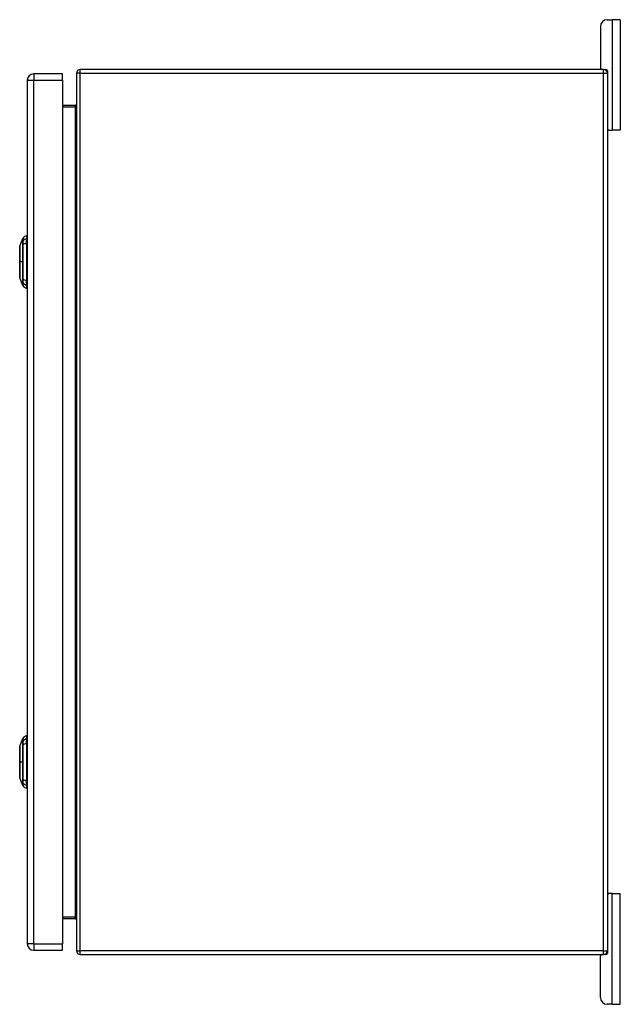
# Model space of a CAD drawing. Header units: inches. Extents: x 11 to 168, y 11 to 114.
# Tile 9 of 14: x 115 to 129, y 52 to 74. Entities that reach past the tile are written whole.
import ezdxf

# ---------------------------------------------------------------- set-up
doc = ezdxf.new("R2010")
doc.units = ezdxf.units.IN
doc.header["$MEASUREMENT"] = 0
doc.layers.add('Visible Edges(ANSI)', color=7, linetype='Continuous', lineweight=25)
doc.layers.add('Visible Tangent Edges(ANSI)', color=7, linetype='Continuous', lineweight=25)

msp = doc.modelspace()

# ---------------------------------------------------------------- linework, layer by layer
at = {"layer": 'Visible Edges(ANSI)'}
for p, q in [((128.468, 74.094), (128.468, 73.156)), ((128.624, 74.25), (128.73, 74.25)), ((128.918, 74.25), (128.73, 74.25)), ((128.918, 74.25), (128.918, 71.75)), ((116.313, 73.026), (115.659, 73.026)), ((116.313, 72.88), (116.313, 73.026)), ((116.625, 73.041), (116.625, 53.209)), ((128.541, 73.125), (116.709, 73.125)), ((128.541, 73.125), (128.594, 73.125)), ((128.625, 73.094), (128.625, 73.041)), ((128.625, 73.041), (128.625, 53.209)), ((115.513, 72.88), (115.513, 53.369)), ((116.313, 72.88), (116.313, 53.369)), ((116.594, 72.312), (116.313, 72.312)), ((128.656, 71.75), (128.625, 71.75)), ((128.656, 71.75), (128.73, 71.75)), ((128.918, 71.75), (128.73, 71.75)), ((115.343, 69.133), (115.411, 69.307)), ((115.497, 69.367), (115.497, 69.299)), ((115.497, 69.188), (115.497, 69.299)), ((115.497, 69.188), (115.497, 68.364)), ((115.411, 68.245), (115.343, 68.419)), ((115.497, 68.254), (115.497, 68.364)), ((115.497, 68.254), (115.497, 68.186)), ((115.343, 57.83), (115.411, 58.004)), ((115.497, 58.064), (115.497, 57.996)), ((115.497, 57.885), (115.497, 57.996)), ((115.497, 57.885), (115.497, 57.061)), ((115.411, 56.942), (115.343, 57.116)), ((115.497, 56.951), (115.497, 57.061)), ((115.497, 56.951), (115.497, 56.883)), ((128.625, 54.5), (128.656, 54.5)), ((128.73, 54.5), (128.656, 54.5)), ((128.73, 54.5), (128.918, 54.5)), ((128.918, 52), (128.918, 54.5)), ((116.313, 53.938), (116.594, 53.938)), ((115.659, 53.223), (116.313, 53.223)), ((116.313, 53.223), (116.313, 53.369)), ((128.625, 53.209), (128.625, 53.156)), ((116.709, 53.125), (128.541, 53.125)), ((128.468, 52.156), (128.468, 53.094)), ((128.594, 53.125), (128.541, 53.125)), ((128.73, 52), (128.624, 52)), ((128.73, 52), (128.918, 52))]:
    msp.add_line(p, q, dxfattribs=at)
at = {"layer": 'Visible Edges(ANSI)', "flags": 128}
for points in [[(115.343, 69.131), (115.343, 69.131), (115.343, 69.13), (115.343, 69.127), (115.343, 69.125), (115.343, 69.121), (115.343, 69.116), (115.343, 69.111), (115.342, 69.104), (115.342, 69.097), (115.342, 69.089), (115.342, 69.081), (115.342, 69.071), (115.342, 69.062), (115.342, 69.051), (115.342, 69.04), (115.342, 69.028), (115.342, 69.015), (115.342, 69.002), (115.342, 68.988), (115.342, 68.974), (115.342, 68.959), (115.342, 68.944), (115.342, 68.928), (115.342, 68.912), (115.343, 68.896), (115.343, 68.88), (115.343, 68.863), (115.343, 68.846), (115.343, 68.829), (115.343, 68.811), (115.343, 68.794), (115.343, 68.777), (115.343, 68.759), (115.343, 68.742), (115.343, 68.724), (115.343, 68.707), (115.343, 68.69), (115.343, 68.673), (115.343, 68.657), (115.342, 68.64), (115.342, 68.625), (115.342, 68.609), (115.342, 68.594), (115.342, 68.579), (115.342, 68.565), (115.342, 68.551), (115.342, 68.538), (115.342, 68.525), (115.342, 68.513), (115.342, 68.502), (115.342, 68.491), (115.342, 68.481), (115.342, 68.472), (115.342, 68.463), (115.342, 68.455), (115.342, 68.448), (115.343, 68.442), (115.343, 68.436), (115.343, 68.432), (115.343, 68.428), (115.343, 68.425), (115.343, 68.423), (115.343, 68.422), (115.343, 68.421)], [(115.343, 57.828), (115.343, 57.828), (115.343, 57.827), (115.343, 57.824), (115.343, 57.822), (115.343, 57.818), (115.343, 57.813), (115.343, 57.808), (115.342, 57.801), (115.342, 57.794), (115.342, 57.786), (115.342, 57.778), (115.342, 57.768), (115.342, 57.759), (115.342, 57.748), (115.342, 57.737), (115.342, 57.725), (115.342, 57.712), (115.342, 57.699), (115.342, 57.685), (115.342, 57.671), (115.342, 57.656), (115.342, 57.641), (115.342, 57.625), (115.342, 57.609), (115.343, 57.593), (115.343, 57.577), (115.343, 57.56), (115.343, 57.543), (115.343, 57.526), (115.343, 57.508), (115.343, 57.491), (115.343, 57.474), (115.343, 57.456), (115.343, 57.439), (115.343, 57.421), (115.343, 57.404), (115.343, 57.387), (115.343, 57.37), (115.343, 57.354), (115.342, 57.337), (115.342, 57.322), (115.342, 57.306), (115.342, 57.291), (115.342, 57.276), (115.342, 57.262), (115.342, 57.248), (115.342, 57.235), (115.342, 57.222), (115.342, 57.21), (115.342, 57.199), (115.342, 57.188), (115.342, 57.178), (115.342, 57.169), (115.342, 57.16), (115.342, 57.152), (115.342, 57.145), (115.343, 57.139), (115.343, 57.133), (115.343, 57.129), (115.343, 57.125), (115.343, 57.122), (115.343, 57.12), (115.343, 57.119), (115.343, 57.118)]]:
    msp.add_lwpolyline(points, dxfattribs=at)
at = {"layer": 'Visible Edges(ANSI)'}
for centre, radius, start, end in [((128.624, 74.094), 0.156, 90, 180), ((115.659, 72.88), 0.146, 90, 180), ((116.709, 73.041), 0.084, 90, 180), ((128.499, 73.156), 0.031, 180, 270), ((128.541, 73.041), 0.084, 0, 90), ((128.594, 73.094), 0.031, 0, 90), ((116.594, 72.343), 0.031, 270, 0), ((128.656, 71.781), 0.031, 180, 270), ((115.514, 69.25), 0.118, 97.9413, 150.2709), ((115.42, 69.303), 0.00984, 150.2709, 158.7495), ((115.49, 69.308), 0.0394, 53.1301, 78.463), ((115.348, 69.131), 0.00492, 158.7495, 179.7912), ((115.348, 68.421), 0.00492, 180.2088, 201.2505), ((115.42, 68.249), 0.00984, 201.2505, 209.7291), ((115.514, 68.303), 0.118, 209.7291, 262.0587), ((115.49, 68.245), 0.0394, 281.537, 306.8699), ((115.514, 57.947), 0.118, 97.9413, 150.2709), ((115.42, 58), 0.00984, 150.2709, 158.7495), ((115.49, 58.005), 0.0394, 53.1301, 78.463), ((115.348, 57.828), 0.00492, 158.7495, 179.7912), ((115.348, 57.118), 0.00492, 180.2088, 201.2505), ((115.42, 56.946), 0.00984, 201.2505, 209.7291), ((115.514, 57), 0.118, 209.7291, 262.0587), ((115.49, 56.942), 0.0394, 281.537, 306.8699), ((128.656, 54.469), 0.031, 90, 180), ((116.594, 53.907), 0.031, 0, 90), ((115.659, 53.369), 0.146, 180, 270), ((116.709, 53.209), 0.084, 180, 270), ((128.541, 53.209), 0.084, 270, 0), ((128.499, 53.094), 0.031, 90, 180), ((128.594, 53.156), 0.031, 270, 0), ((128.624, 52.156), 0.156, 180, 270)]:
    msp.add_arc(centre, radius, start, end, dxfattribs=at)
at = {"layer": 'Visible Tangent Edges(ANSI)'}
for p, q in [((128.73, 74.25), (128.73, 71.75)), ((115.659, 73.026), (115.659, 72.88)), ((116.709, 73.041), (116.625, 73.041)), ((116.709, 73.041), (116.709, 73.125)), ((116.709, 53.209), (116.709, 73.041)), ((116.709, 73.041), (128.541, 73.041)), ((128.541, 73.041), (128.541, 73.125)), ((128.541, 73.041), (128.625, 73.041)), ((128.541, 53.209), (128.541, 73.041)), ((115.513, 72.88), (115.659, 72.88)), ((115.659, 53.369), (115.659, 72.88)), ((115.659, 72.88), (116.313, 72.88)), ((116.313, 72.281), (116.594, 72.281)), ((116.594, 72.312), (116.594, 72.281)), ((116.594, 72.281), (116.594, 53.969)), ((115.41, 69.242), (115.41, 69.242)), ((115.41, 69.169), (115.41, 69.168)), ((115.411, 68.776), (115.343, 68.776)), ((115.343, 68.776), (115.343, 68.776)), ((115.41, 68.384), (115.41, 68.384)), ((115.41, 68.311), (115.41, 68.311)), ((115.41, 57.939), (115.41, 57.939)), ((115.41, 57.866), (115.41, 57.865)), ((115.411, 57.473), (115.343, 57.473)), ((115.343, 57.473), (115.343, 57.473)), ((115.41, 57.081), (115.41, 57.081)), ((115.41, 57.008), (115.41, 57.008)), ((128.73, 52), (128.73, 54.5)), ((116.594, 53.969), (116.313, 53.969)), ((116.594, 53.938), (116.594, 53.969)), ((115.659, 53.369), (115.513, 53.369)), ((115.659, 53.369), (115.659, 53.223)), ((115.659, 53.369), (116.313, 53.369)), ((116.625, 53.209), (116.709, 53.209)), ((116.709, 53.125), (116.709, 53.209)), ((128.541, 53.209), (116.709, 53.209)), ((128.541, 53.125), (128.541, 53.209)), ((128.541, 53.209), (128.625, 53.209))]:
    msp.add_line(p, q, dxfattribs=at)
at = {"layer": 'Visible Tangent Edges(ANSI)', "flags": 128}
for points in [[(115.41, 69.242), (115.41, 69.24), (115.41, 69.239), (115.41, 69.237), (115.41, 69.235), (115.41, 69.233), (115.41, 69.23), (115.41, 69.228), (115.41, 69.225), (115.41, 69.222), (115.41, 69.22), (115.41, 69.217), (115.41, 69.214), (115.41, 69.21), (115.41, 69.207), (115.41, 69.204), (115.41, 69.2), (115.41, 69.196), (115.41, 69.193), (115.41, 69.189), (115.41, 69.185), (115.41, 69.181), (115.41, 69.177), (115.41, 69.173), (115.41, 69.169)], [(115.411, 69.244), (115.411, 69.249), (115.411, 69.254), (115.411, 69.259), (115.411, 69.263), (115.411, 69.268), (115.411, 69.272), (115.411, 69.276), (115.411, 69.28), (115.411, 69.283), (115.411, 69.286), (115.411, 69.289), (115.411, 69.292), (115.411, 69.295), (115.411, 69.297), (115.411, 69.299), (115.411, 69.301), (115.411, 69.303), (115.411, 69.304), (115.411, 69.306), (115.411, 69.307), (115.411, 69.307), (115.411, 69.308), (115.411, 69.308), (115.411, 69.308)], [(115.411, 69.307), (115.411, 69.307), (115.411, 69.307), (115.411, 69.306), (115.411, 69.305), (115.411, 69.304), (115.411, 69.303), (115.411, 69.301), (115.411, 69.3), (115.411, 69.298), (115.41, 69.296), (115.41, 69.293), (115.41, 69.291), (115.41, 69.288), (115.41, 69.285), (115.41, 69.281), (115.41, 69.278), (115.41, 69.274), (115.41, 69.27), (115.41, 69.266), (115.41, 69.262), (115.41, 69.257), (115.41, 69.252), (115.41, 69.247), (115.41, 69.242)], [(115.411, 69.169), (115.411, 69.174), (115.411, 69.178), (115.411, 69.182), (115.411, 69.186), (115.411, 69.19), (115.411, 69.194), (115.411, 69.198), (115.411, 69.202), (115.411, 69.205), (115.411, 69.209), (115.411, 69.212), (115.411, 69.215), (115.411, 69.218), (115.411, 69.222), (115.411, 69.224), (115.411, 69.227), (115.411, 69.23), (115.411, 69.232), (115.411, 69.235), (115.411, 69.237), (115.411, 69.239), (115.411, 69.241), (115.411, 69.242), (115.411, 69.244)], [(115.343, 69.051), (115.343, 69.057), (115.343, 69.063), (115.343, 69.069), (115.343, 69.075), (115.343, 69.081), (115.343, 69.086), (115.343, 69.091), (115.343, 69.096), (115.343, 69.1), (115.343, 69.104), (115.343, 69.108), (115.343, 69.112), (115.343, 69.115), (115.343, 69.118), (115.343, 69.121), (115.343, 69.124), (115.343, 69.126), (115.343, 69.128), (115.343, 69.129), (115.343, 69.131), (115.343, 69.132), (115.343, 69.132), (115.343, 69.133), (115.343, 69.133)], [(115.343, 69.004), (115.343, 69.006), (115.343, 69.008), (115.343, 69.01), (115.343, 69.012), (115.343, 69.014), (115.343, 69.016), (115.343, 69.018), (115.343, 69.02), (115.343, 69.022), (115.343, 69.024), (115.343, 69.026), (115.343, 69.028), (115.343, 69.03), (115.343, 69.032), (115.343, 69.034), (115.343, 69.036), (115.343, 69.038), (115.343, 69.04), (115.343, 69.042), (115.343, 69.044), (115.343, 69.045), (115.343, 69.047), (115.343, 69.049), (115.343, 69.051)], [(115.343, 68.776), (115.343, 68.786), (115.343, 68.797), (115.343, 68.807), (115.343, 68.817), (115.343, 68.827), (115.343, 68.838), (115.343, 68.848), (115.343, 68.858), (115.343, 68.868), (115.343, 68.878), (115.343, 68.888), (115.343, 68.897), (115.343, 68.907), (115.343, 68.916), (115.343, 68.926), (115.343, 68.935), (115.343, 68.944), (115.343, 68.953), (115.343, 68.962), (115.343, 68.971), (115.343, 68.979), (115.343, 68.988), (115.343, 68.996), (115.343, 69.004)], [(115.411, 68.383), (115.411, 68.415), (115.411, 68.447), (115.411, 68.479), (115.411, 68.512), (115.411, 68.544), (115.411, 68.577), (115.411, 68.61), (115.411, 68.644), (115.411, 68.677), (115.411, 68.71), (115.411, 68.743), (115.411, 68.777), (115.411, 68.81), (115.411, 68.843), (115.411, 68.877), (115.411, 68.91), (115.411, 68.943), (115.411, 68.976), (115.411, 69.009), (115.411, 69.041), (115.411, 69.074), (115.411, 69.106), (115.411, 69.138), (115.411, 69.169)], [(115.41, 69.168), (115.41, 69.152), (115.41, 69.137), (115.41, 69.121), (115.41, 69.105), (115.41, 69.089), (115.41, 69.073), (115.41, 69.057), (115.41, 69.04), (115.41, 69.024), (115.41, 69.008), (115.41, 68.992), (115.41, 68.975), (115.41, 68.959), (115.41, 68.942), (115.411, 68.926), (115.411, 68.909), (115.411, 68.893), (115.411, 68.876), (115.411, 68.859), (115.411, 68.843), (115.411, 68.826), (115.411, 68.809), (115.411, 68.793), (115.411, 68.776)], [(115.343, 68.549), (115.343, 68.557), (115.343, 68.565), (115.343, 68.573), (115.343, 68.582), (115.343, 68.591), (115.343, 68.599), (115.343, 68.608), (115.343, 68.618), (115.343, 68.627), (115.343, 68.636), (115.343, 68.646), (115.343, 68.655), (115.343, 68.665), (115.343, 68.675), (115.343, 68.685), (115.343, 68.695), (115.343, 68.705), (115.343, 68.715), (115.343, 68.725), (115.343, 68.735), (115.343, 68.745), (115.343, 68.756), (115.343, 68.766), (115.343, 68.776)], [(115.411, 68.776), (115.411, 68.76), (115.411, 68.743), (115.411, 68.726), (115.411, 68.71), (115.411, 68.693), (115.411, 68.677), (115.411, 68.66), (115.411, 68.644), (115.411, 68.627), (115.41, 68.61), (115.41, 68.594), (115.41, 68.578), (115.41, 68.561), (115.41, 68.545), (115.41, 68.528), (115.41, 68.512), (115.41, 68.496), (115.41, 68.48), (115.41, 68.464), (115.41, 68.448), (115.41, 68.432), (115.41, 68.416), (115.41, 68.4), (115.41, 68.384)], [(115.343, 68.502), (115.343, 68.503), (115.343, 68.505), (115.343, 68.507), (115.343, 68.509), (115.343, 68.511), (115.343, 68.513), (115.343, 68.514), (115.343, 68.516), (115.343, 68.518), (115.343, 68.52), (115.343, 68.522), (115.343, 68.524), (115.343, 68.526), (115.343, 68.528), (115.343, 68.53), (115.343, 68.532), (115.343, 68.534), (115.343, 68.536), (115.343, 68.538), (115.343, 68.54), (115.343, 68.542), (115.343, 68.544), (115.343, 68.547), (115.343, 68.549)], [(115.343, 68.419), (115.343, 68.42), (115.343, 68.42), (115.343, 68.421), (115.343, 68.422), (115.343, 68.423), (115.343, 68.425), (115.343, 68.427), (115.343, 68.429), (115.343, 68.431), (115.343, 68.434), (115.343, 68.437), (115.343, 68.441), (115.343, 68.444), (115.343, 68.448), (115.343, 68.452), (115.343, 68.457), (115.343, 68.462), (115.343, 68.467), (115.343, 68.472), (115.343, 68.477), (115.343, 68.483), (115.343, 68.489), (115.343, 68.495), (115.343, 68.502)], [(115.41, 68.384), (115.41, 68.38), (115.41, 68.376), (115.41, 68.371), (115.41, 68.367), (115.41, 68.364), (115.41, 68.36), (115.41, 68.356), (115.41, 68.352), (115.41, 68.349), (115.41, 68.345), (115.41, 68.342), (115.41, 68.339), (115.41, 68.336), (115.41, 68.333), (115.41, 68.33), (115.41, 68.327), (115.41, 68.325), (115.41, 68.322), (115.41, 68.32), (115.41, 68.318), (115.41, 68.316), (115.41, 68.314), (115.41, 68.312), (115.41, 68.311)], [(115.411, 68.309), (115.411, 68.31), (115.411, 68.312), (115.411, 68.314), (115.411, 68.316), (115.411, 68.318), (115.411, 68.32), (115.411, 68.323), (115.411, 68.325), (115.411, 68.328), (115.411, 68.331), (115.411, 68.334), (115.411, 68.337), (115.411, 68.34), (115.411, 68.344), (115.411, 68.347), (115.411, 68.351), (115.411, 68.355), (115.411, 68.358), (115.411, 68.362), (115.411, 68.366), (115.411, 68.37), (115.411, 68.375), (115.411, 68.379), (115.411, 68.383)], [(115.41, 68.311), (115.41, 68.305), (115.41, 68.3), (115.41, 68.295), (115.41, 68.291), (115.41, 68.286), (115.41, 68.282), (115.41, 68.278), (115.41, 68.275), (115.41, 68.271), (115.41, 68.268), (115.41, 68.265), (115.41, 68.262), (115.41, 68.259), (115.41, 68.257), (115.411, 68.255), (115.411, 68.253), (115.411, 68.251), (115.411, 68.25), (115.411, 68.248), (115.411, 68.247), (115.411, 68.246), (115.411, 68.246), (115.411, 68.246), (115.411, 68.245)], [(115.411, 68.244), (115.411, 68.244), (115.411, 68.245), (115.411, 68.245), (115.411, 68.246), (115.411, 68.247), (115.411, 68.248), (115.411, 68.25), (115.411, 68.251), (115.411, 68.253), (115.411, 68.255), (115.411, 68.258), (115.411, 68.26), (115.411, 68.263), (115.411, 68.266), (115.411, 68.269), (115.411, 68.273), (115.411, 68.277), (115.411, 68.281), (115.411, 68.285), (115.411, 68.289), (115.411, 68.294), (115.411, 68.298), (115.411, 68.303), (115.411, 68.309)], [(115.41, 57.939), (115.41, 57.937), (115.41, 57.936), (115.41, 57.934), (115.41, 57.932), (115.41, 57.93), (115.41, 57.927), (115.41, 57.925), (115.41, 57.922), (115.41, 57.919), (115.41, 57.917), (115.41, 57.914), (115.41, 57.911), (115.41, 57.907), (115.41, 57.904), (115.41, 57.901), (115.41, 57.897), (115.41, 57.893), (115.41, 57.89), (115.41, 57.886), (115.41, 57.882), (115.41, 57.878), (115.41, 57.874), (115.41, 57.87), (115.41, 57.866)], [(115.411, 57.941), (115.411, 57.946), (115.411, 57.951), (115.411, 57.956), (115.411, 57.96), (115.411, 57.965), (115.411, 57.969), (115.411, 57.973), (115.411, 57.977), (115.411, 57.98), (115.411, 57.983), (115.411, 57.986), (115.411, 57.989), (115.411, 57.992), (115.411, 57.994), (115.411, 57.996), (115.411, 57.998), (115.411, 58), (115.411, 58.001), (115.411, 58.003), (115.411, 58.004), (115.411, 58.004), (115.411, 58.005), (115.411, 58.005), (115.411, 58.005)], [(115.411, 58.004), (115.411, 58.004), (115.411, 58.004), (115.411, 58.003), (115.411, 58.002), (115.411, 58.001), (115.411, 58), (115.411, 57.998), (115.411, 57.997), (115.411, 57.995), (115.41, 57.993), (115.41, 57.99), (115.41, 57.988), (115.41, 57.985), (115.41, 57.982), (115.41, 57.978), (115.41, 57.975), (115.41, 57.971), (115.41, 57.967), (115.41, 57.963), (115.41, 57.959), (115.41, 57.954), (115.41, 57.949), (115.41, 57.944), (115.41, 57.939)], [(115.411, 57.866), (115.411, 57.871), (115.411, 57.875), (115.411, 57.879), (115.411, 57.883), (115.411, 57.887), (115.411, 57.891), (115.411, 57.895), (115.411, 57.899), (115.411, 57.902), (115.411, 57.906), (115.411, 57.909), (115.411, 57.912), (115.411, 57.915), (115.411, 57.919), (115.411, 57.921), (115.411, 57.924), (115.411, 57.927), (115.411, 57.929), (115.411, 57.932), (115.411, 57.934), (115.411, 57.936), (115.411, 57.938), (115.411, 57.939), (115.411, 57.941)], [(115.411, 57.08), (115.411, 57.112), (115.411, 57.144), (115.411, 57.176), (115.411, 57.209), (115.411, 57.241), (115.411, 57.274), (115.411, 57.307), (115.411, 57.341), (115.411, 57.374), (115.411, 57.407), (115.411, 57.44), (115.411, 57.474), (115.411, 57.507), (115.411, 57.54), (115.411, 57.574), (115.411, 57.607), (115.411, 57.64), (115.411, 57.673), (115.411, 57.706), (115.411, 57.738), (115.411, 57.771), (115.411, 57.803), (115.411, 57.835), (115.411, 57.866)], [(115.41, 57.865), (115.41, 57.849), (115.41, 57.834), (115.41, 57.818), (115.41, 57.802), (115.41, 57.786), (115.41, 57.77), (115.41, 57.754), (115.41, 57.737), (115.41, 57.721), (115.41, 57.705), (115.41, 57.689), (115.41, 57.672), (115.41, 57.656), (115.41, 57.639), (115.411, 57.623), (115.411, 57.606), (115.411, 57.59), (115.411, 57.573), (115.411, 57.556), (115.411, 57.54), (115.411, 57.523), (115.411, 57.506), (115.411, 57.49), (115.411, 57.473)], [(115.343, 57.748), (115.343, 57.754), (115.343, 57.76), (115.343, 57.766), (115.343, 57.772), (115.343, 57.778), (115.343, 57.783), (115.343, 57.788), (115.343, 57.793), (115.343, 57.797), (115.343, 57.801), (115.343, 57.805), (115.343, 57.809), (115.343, 57.812), (115.343, 57.815), (115.343, 57.818), (115.343, 57.821), (115.343, 57.823), (115.343, 57.825), (115.343, 57.826), (115.343, 57.828), (115.343, 57.829), (115.343, 57.829), (115.343, 57.83), (115.343, 57.83)], [(115.343, 57.701), (115.343, 57.703), (115.343, 57.705), (115.343, 57.707), (115.343, 57.709), (115.343, 57.711), (115.343, 57.713), (115.343, 57.715), (115.343, 57.717), (115.343, 57.719), (115.343, 57.721), (115.343, 57.723), (115.343, 57.725), (115.343, 57.727), (115.343, 57.729), (115.343, 57.731), (115.343, 57.733), (115.343, 57.735), (115.343, 57.737), (115.343, 57.739), (115.343, 57.741), (115.343, 57.742), (115.343, 57.744), (115.343, 57.746), (115.343, 57.748)], [(115.343, 57.473), (115.343, 57.483), (115.343, 57.494), (115.343, 57.504), (115.343, 57.514), (115.343, 57.524), (115.343, 57.535), (115.343, 57.545), (115.343, 57.555), (115.343, 57.565), (115.343, 57.575), (115.343, 57.585), (115.343, 57.594), (115.343, 57.604), (115.343, 57.613), (115.343, 57.623), (115.343, 57.632), (115.343, 57.641), (115.343, 57.65), (115.343, 57.659), (115.343, 57.668), (115.343, 57.676), (115.343, 57.685), (115.343, 57.693), (115.343, 57.701)], [(115.343, 57.246), (115.343, 57.254), (115.343, 57.262), (115.343, 57.27), (115.343, 57.279), (115.343, 57.288), (115.343, 57.296), (115.343, 57.305), (115.343, 57.315), (115.343, 57.324), (115.343, 57.333), (115.343, 57.343), (115.343, 57.352), (115.343, 57.362), (115.343, 57.372), (115.343, 57.382), (115.343, 57.392), (115.343, 57.402), (115.343, 57.412), (115.343, 57.422), (115.343, 57.432), (115.343, 57.442), (115.343, 57.453), (115.343, 57.463), (115.343, 57.473)], [(115.411, 57.473), (115.411, 57.457), (115.411, 57.44), (115.411, 57.423), (115.411, 57.407), (115.411, 57.39), (115.411, 57.374), (115.411, 57.357), (115.411, 57.341), (115.411, 57.324), (115.41, 57.307), (115.41, 57.291), (115.41, 57.275), (115.41, 57.258), (115.41, 57.242), (115.41, 57.225), (115.41, 57.209), (115.41, 57.193), (115.41, 57.177), (115.41, 57.161), (115.41, 57.145), (115.41, 57.129), (115.41, 57.113), (115.41, 57.097), (115.41, 57.081)], [(115.343, 57.199), (115.343, 57.2), (115.343, 57.202), (115.343, 57.204), (115.343, 57.206), (115.343, 57.208), (115.343, 57.21), (115.343, 57.211), (115.343, 57.213), (115.343, 57.215), (115.343, 57.217), (115.343, 57.219), (115.343, 57.221), (115.343, 57.223), (115.343, 57.225), (115.343, 57.227), (115.343, 57.229), (115.343, 57.231), (115.343, 57.233), (115.343, 57.235), (115.343, 57.237), (115.343, 57.239), (115.343, 57.241), (115.343, 57.244), (115.343, 57.246)], [(115.343, 57.116), (115.343, 57.117), (115.343, 57.117), (115.343, 57.118), (115.343, 57.119), (115.343, 57.12), (115.343, 57.122), (115.343, 57.124), (115.343, 57.126), (115.343, 57.128), (115.343, 57.131), (115.343, 57.134), (115.343, 57.138), (115.343, 57.141), (115.343, 57.145), (115.343, 57.149), (115.343, 57.154), (115.343, 57.159), (115.343, 57.164), (115.343, 57.169), (115.343, 57.174), (115.343, 57.18), (115.343, 57.186), (115.343, 57.192), (115.343, 57.199)], [(115.41, 57.081), (115.41, 57.077), (115.41, 57.073), (115.41, 57.068), (115.41, 57.064), (115.41, 57.061), (115.41, 57.057), (115.41, 57.053), (115.41, 57.049), (115.41, 57.046), (115.41, 57.042), (115.41, 57.039), (115.41, 57.036), (115.41, 57.033), (115.41, 57.03), (115.41, 57.027), (115.41, 57.024), (115.41, 57.022), (115.41, 57.019), (115.41, 57.017), (115.41, 57.015), (115.41, 57.013), (115.41, 57.011), (115.41, 57.009), (115.41, 57.008)], [(115.411, 57.006), (115.411, 57.007), (115.411, 57.009), (115.411, 57.011), (115.411, 57.013), (115.411, 57.015), (115.411, 57.017), (115.411, 57.02), (115.411, 57.022), (115.411, 57.025), (115.411, 57.028), (115.411, 57.031), (115.411, 57.034), (115.411, 57.037), (115.411, 57.041), (115.411, 57.044), (115.411, 57.048), (115.411, 57.052), (115.411, 57.055), (115.411, 57.059), (115.411, 57.063), (115.411, 57.067), (115.411, 57.072), (115.411, 57.076), (115.411, 57.08)], [(115.41, 57.008), (115.41, 57.002), (115.41, 56.997), (115.41, 56.992), (115.41, 56.988), (115.41, 56.983), (115.41, 56.979), (115.41, 56.975), (115.41, 56.972), (115.41, 56.968), (115.41, 56.965), (115.41, 56.962), (115.41, 56.959), (115.41, 56.956), (115.41, 56.954), (115.411, 56.952), (115.411, 56.95), (115.411, 56.948), (115.411, 56.947), (115.411, 56.945), (115.411, 56.944), (115.411, 56.943), (115.411, 56.943), (115.411, 56.943), (115.411, 56.942)], [(115.411, 56.941), (115.411, 56.941), (115.411, 56.942), (115.411, 56.942), (115.411, 56.943), (115.411, 56.944), (115.411, 56.945), (115.411, 56.947), (115.411, 56.948), (115.411, 56.95), (115.411, 56.952), (115.411, 56.955), (115.411, 56.957), (115.411, 56.96), (115.411, 56.963), (115.411, 56.966), (115.411, 56.97), (115.411, 56.974), (115.411, 56.978), (115.411, 56.982), (115.411, 56.986), (115.411, 56.991), (115.411, 56.995), (115.411, 57), (115.411, 57.006)]]:
    msp.add_lwpolyline(points, dxfattribs=at)
at = {"layer": 'Visible Tangent Edges(ANSI)'}
for centre, major_axis, ratio, start_param, end_param in [((116.594, 72.343), (0, -0.062), 0.5, 0, 1.570796), ((115.42, 69.239), (-0.00984, -0.00009), 0.948405, 5.751701, 5.992347), ((115.514, 69.188), (-0.118, 0), 0.946806, 4.850991, 5.760348), ((115.42, 69.168), (-0.00984, 0.00003), 0.317047, 5.761322, 6.001968), ((115.514, 69.15), (-0.118, 0), 0.321806, 4.850991, 5.760348), ((115.42, 68.385), (-0.00984, -0.00003), 0.317047, 0.281217, 0.521863), ((115.42, 68.313), (-0.00984, 0.00009), 0.948405, 0.290838, 0.531485), ((115.514, 68.402), (-0.118, 0), 0.321806, 0.522838, 1.432195), ((115.514, 68.365), (-0.118, 0), 0.946806, 0.522838, 1.432195), ((115.42, 57.936), (-0.00984, -0.00009), 0.948405, 5.751701, 5.992347), ((115.42, 57.865), (-0.00984, 0.00003), 0.317047, 5.761322, 6.001968), ((115.514, 57.885), (-0.118, 0), 0.946806, 4.850991, 5.760348), ((115.514, 57.847), (-0.118, 0), 0.321806, 4.850991, 5.760348), ((115.42, 57.082), (-0.00984, -0.00003), 0.317047, 0.281217, 0.521863), ((115.42, 57.01), (-0.00984, 0.00009), 0.948405, 0.290838, 0.531485), ((115.514, 57.099), (-0.118, 0), 0.321806, 0.522838, 1.432195), ((115.514, 57.062), (-0.118, 0), 0.946806, 0.522838, 1.432195), ((116.594, 53.907), (0, 0.062), 0.5, 4.712389, 6.283185)]:
    msp.add_ellipse(centre, major_axis=major_axis, ratio=ratio, start_param=start_param, end_param=end_param, dxfattribs=at)

doc.saveas('drawing.dxf')
